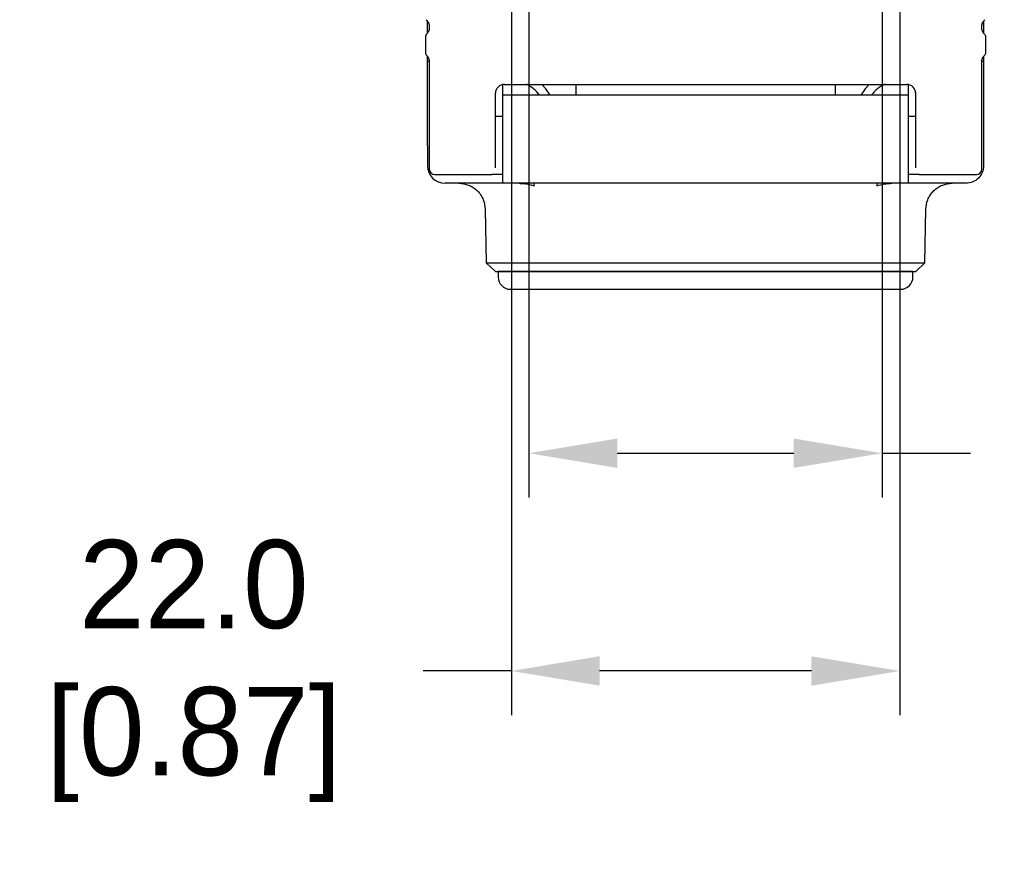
# Model space of a CAD drawing. Header units: inches. Extents: x 0 to 559, y 0 to 432.
# Tile 8 of 15: x 267 to 323, y 71 to 119. Entities that reach past the tile are written whole.
import ezdxf
from ezdxf import colors
from ezdxf.entities.mleader import LeaderData, LeaderLine
from ezdxf.math import Vec2, Vec3

# ---------------------------------------------------------------- set-up
doc = ezdxf.new("R2010")
doc.units = ezdxf.units.IN
doc.header["$LTSCALE"] = 10
doc.header["$MEASUREMENT"] = 0
doc.layers.add('DIMENSIONS', color=140, linetype='Continuous')
doc.dimstyles.get("Standard").update_dxf_attribs({"dimtxt": 5, "dimasz": 5, "dimexe": 2.5, "dimexo": 3.5, "dimgap": 1, "dimtad": 0, "dimtih": 1, "dimtoh": 1, "dimdec": 1, "dimzin": 0, "dimdsep": 46, "dimtxsty": 'Standard', "dimcen": 0, "dimadec": 0, "dimazin": 0, "dimtfac": 1, "dimtdec": 1, "dimtofl": 0, "dimtmove": 0, "dimatfit": 3, "dimfxl": 0, "dimtolj": 1, "dimtzin": 0, "dimarcsym": 0})

# ---------------------------------------------------------------- blocks, each defined once
blk = doc.blocks.new('*D90')
at = {"layer": 'DEFPOINTS', "color": 0}
for p in [(294.82, 157.4), (316.82, 157.4), (294.82, 82.36)]:
    blk.add_point(p, dxfattribs=at)
at = {"layer": 'DIMENSIONS', "color": 0, "lineweight": -2}
for p, q in [((294.82, 153.9), (294.82, 79.86)), ((316.82, 153.9), (316.82, 79.86)), ((294.82, 82.36), (289.82, 82.36)), ((311.82, 82.36), (299.82, 82.36))]:
    blk.add_line(p, q, dxfattribs=at)
at = {"layer": 'DIMENSIONS', "color": 0}
for points in [[(299.82, 83.194), (299.82, 81.527), (294.82, 82.36)], [(311.82, 83.194), (311.82, 81.527), (316.82, 82.36)]]:
    blk.add_solid(points, dxfattribs=at)
at = {"layer": 'DIMENSIONS', "color": 0, "insert": (275.903, 82.36), "char_height": 5, "attachment_point": 5}
blk.add_mtext('\\A1; 22.0\\P [0.87]', dxfattribs=at)
blk = doc.blocks.new('*D92')
at = {"layer": 'DEFPOINTS', "color": 0}
for p in [(295.82, 161.278), (315.82, 161.278), (295.82, 94.695)]:
    blk.add_point(p, dxfattribs=at)
at = {"layer": 'DIMENSIONS', "color": 0, "lineweight": -2}
for p, q in [((295.82, 157.778), (295.82, 92.195)), ((315.82, 157.778), (315.82, 92.195)), ((300.82, 94.695), (310.82, 94.695)), ((315.82, 94.695), (320.82, 94.695))]:
    blk.add_line(p, q, dxfattribs=at)
at = {"layer": 'DIMENSIONS', "color": 0}
for points in [[(300.82, 95.528), (300.82, 93.862), (295.82, 94.695)], [(310.82, 95.528), (310.82, 93.862), (315.82, 94.695)]]:
    blk.add_solid(points, dxfattribs=at)
at = {"layer": 'DIMENSIONS', "color": 0, "insert": (334.736, 94.695), "char_height": 5, "attachment_point": 5}
blk.add_mtext('\\A1; 20.0\\P [0.79]', dxfattribs=at)

msp = doc.modelspace()

# ---------------------------------------------------------------- linework, layer by layer
for p, q in [((289.999, 119.251), (290.023, 119.227)), ((290.07, 118.492), (290.07, 119.17)), ((290.17, 118.873), (290.17, 118.789)), ((321.47, 118.789), (321.47, 118.873)), ((321.57, 119.17), (321.57, 118.492)), ((321.616, 119.227), (321.64, 119.251)), ((289.97, 117.323), (289.97, 118.34)), ((321.67, 118.34), (321.67, 117.323)), ((289.999, 117.252), (290.023, 117.228)), ((290.07, 116.883), (290.07, 117.171)), ((321.57, 117.171), (321.57, 116.883)), ((321.616, 117.228), (321.64, 117.252)), ((290.169, 116.883), (290.07, 116.883)), ((290.07, 113.347), (290.07, 116.883)), ((290.17, 116.875), (290.17, 115.599)), ((321.57, 116.883), (321.47, 116.883)), ((321.47, 115.599), (321.47, 116.875)), ((321.57, 116.883), (321.57, 113.347)), ((290.17, 115.599), (290.17, 112.357)), ((294.32, 115.572), (294.32, 114.982)), ((294.42, 115.582), (317.22, 115.582)), ((298.47, 115.582), (298.47, 114.982)), ((313.17, 115.582), (313.17, 114.982)), ((317.32, 114.982), (317.32, 115.572)), ((321.47, 112.357), (321.47, 115.599)), ((293.92, 112.307), (293.92, 115.082)), ((294.32, 114.982), (294.32, 110.315)), ((317.32, 114.982), (294.32, 114.982)), ((317.32, 110.315), (317.32, 114.982)), ((317.72, 115.144), (317.72, 112.307)), ((293.92, 113.782), (294.32, 113.782)), ((317.32, 113.782), (317.72, 113.782)), ((290.07, 112.132), (290.07, 113.347)), ((290.07, 112.132), (290.07, 110.982)), ((321.57, 112.132), (321.57, 110.982)), ((290.47, 110.482), (293.72, 110.482)), ((294.32, 110.482), (293.72, 110.482)), ((317.92, 110.482), (317.32, 110.482)), ((317.92, 110.482), (321.17, 110.482)), ((294.32, 109.982), (291.07, 109.982)), ((317.32, 109.982), (294.32, 109.982)), ((320.57, 109.982), (317.32, 109.982)), ((293.345, 108.508), (293.398, 105.482)), ((318.241, 105.482), (318.294, 108.508)), ((293.398, 105.482), (305.82, 105.482)), ((293.398, 105.482), (293.916, 104.982)), ((305.82, 105.482), (318.241, 105.482)), ((317.723, 104.982), (318.241, 105.482)), ((294.07, 104.982), (294.07, 104.682)), ((305.82, 104.982), (294.07, 104.982)), ((317.57, 104.982), (305.82, 104.982)), ((317.57, 104.682), (317.57, 104.982))]:
    msp.add_line(p, q)
at = {"flags": 128}
for points in [[(297.013, 114.982), (296.774, 115.341), (296.554, 115.582)], [(315.085, 115.582), (314.865, 115.341), (314.626, 114.982)]]:
    msp.add_lwpolyline(points, dxfattribs=at)
for centre, radius, start, end in [((294.42, 115.082), 0.5, 90, 180), ((294.82, 113.782), 2, 36.8699, 64.9216), ((316.82, 113.782), 2, 114.637, 143.1301), ((317.22, 115.082), 0.5, 0, 90), ((291.07, 110.982), 1, 180, 270), ((290.47, 110.782), 0.3, 180, 270), ((321.17, 110.782), 0.3, 270, 360), ((294.77, 104.682), 0.7, 180, 270), ((316.87, 104.682), 0.7, 270, 0)]:
    msp.add_arc(centre, radius, start, end)
for points, knots in [([(290.023, 119.227), (290.038, 119.21), (290.068, 119.178), (290.105, 119.121), (290.134, 119.062), (290.155, 119), (290.167, 118.937), (290.169, 118.894), (290.17, 118.873)], [0, 0, 0, 0, 0.192116, 0.371999, 0.54098, 0.700662, 0.852941, 1, 1, 1, 1]), ([(321.47, 118.873), (321.47, 118.891), (321.471, 118.927), (321.48, 118.981), (321.495, 119.035), (321.516, 119.087), (321.544, 119.137), (321.577, 119.185), (321.603, 119.213), (321.616, 119.227)], [0, 0, 0, 0, 0.1257953, 0.2551822, 0.3895718, 0.5302242, 0.6782401, 0.8345645, 1, 1, 1, 1]), ([(289.999, 118.411), (289.99, 118.401), (289.974, 118.383), (289.971, 118.354), (289.97, 118.34)], [0, 0, 0, 0, 0.527915, 1, 1, 1, 1]), ([(290.17, 118.789), (290.169, 118.771), (290.168, 118.735), (290.159, 118.681), (290.144, 118.627), (290.123, 118.575), (290.095, 118.525), (290.062, 118.477), (290.036, 118.45), (289.999, 118.411)], [0, 0, 0, 0, 0.1257953, 0.2551822, 0.3895718, 0.5302242, 0.6782401, 0.8345645, 1, 1, 1, 1]), ([(321.616, 118.435), (321.601, 118.452), (321.571, 118.484), (321.534, 118.541), (321.505, 118.6), (321.484, 118.662), (321.472, 118.726), (321.47, 118.768), (321.47, 118.789)], [0, 0, 0, 0, 0.192116, 0.371999, 0.54098, 0.700662, 0.852941, 1, 1, 1, 1]), ([(321.616, 118.435), (321.649, 118.401), (321.665, 118.383), (321.668, 118.354), (321.67, 118.34)], [0, 0, 0, 0, 0.5279151, 1, 1, 1, 1]), ([(289.97, 117.323), (289.97, 117.314), (289.972, 117.296), (289.982, 117.271), (289.993, 117.259), (289.999, 117.252)], [0, 0, 0, 0, 0.314943, 0.636771, 1, 1, 1, 1]), ([(290.023, 117.228), (290.038, 117.212), (290.068, 117.18), (290.105, 117.123), (290.134, 117.063), (290.155, 117.001), (290.167, 116.938), (290.169, 116.896), (290.17, 116.875)], [0, 0, 0, 0, 0.192116, 0.371999, 0.54098, 0.700662, 0.852941, 1, 1, 1, 1]), ([(321.47, 116.875), (321.47, 116.893), (321.471, 116.929), (321.48, 116.983), (321.495, 117.036), (321.516, 117.089), (321.544, 117.139), (321.577, 117.187), (321.603, 117.214), (321.616, 117.228)], [0, 0, 0, 0, 0.125795, 0.255182, 0.389572, 0.530224, 0.67824, 0.834564, 1, 1, 1, 1]), ([(321.67, 117.323), (321.669, 117.314), (321.667, 117.296), (321.657, 117.271), (321.646, 117.259), (321.64, 117.252)], [0, 0, 0, 0, 0.3149435, 0.6367708, 1, 1, 1, 1]), ([(321.57, 113.347), (321.57, 113.301), (321.57, 113.208), (321.57, 113.064), (321.57, 112.915), (321.57, 112.711), (321.57, 112.45), (321.57, 112.238), (321.57, 112.132)], [0, 0, 0, 0, 0.124845, 0.249448, 0.374363, 0.500135, 0.750479, 1, 1, 1, 1]), ([(290.17, 112.357), (290.17, 112.31), (290.17, 112.217), (290.17, 112.084), (290.17, 111.955), (290.17, 111.832), (290.17, 111.651), (290.17, 111.43), (290.17, 111.196), (290.17, 111.01), (290.17, 110.892), (290.17, 110.824), (290.17, 110.788), (290.17, 110.784), (290.17, 110.782)], [0, 0, 0, 0, 0.0493, 0.098392, 0.147408, 0.196477, 0.245731, 0.372796, 0.500023, 0.627088, 0.754316, 0.836208, 0.917901, 1, 1, 1, 1]), ([(293.92, 110.854), (293.92, 110.873), (293.92, 110.911), (293.92, 110.979), (293.92, 111.053), (293.92, 111.136), (293.92, 111.226), (293.92, 111.324), (293.92, 111.454), (293.92, 111.621), (293.92, 111.833), (293.92, 112.06), (293.92, 112.224), (293.92, 112.307)], [0, 0, 0, 0, 0.073096, 0.145667, 0.21791, 0.290025, 0.36221, 0.434668, 0.507594, 0.631058, 0.75363, 0.876286, 1, 1, 1, 1]), ([(317.72, 112.307), (317.72, 112.259), (317.72, 112.165), (317.72, 112.029), (317.72, 111.898), (317.72, 111.773), (317.72, 111.653), (317.72, 111.538), (317.72, 111.401), (317.72, 111.248), (317.72, 111.091), (317.72, 110.957), (317.72, 110.888), (317.72, 110.854)], [0, 0, 0, 0, 0.070873, 0.141267, 0.21136, 0.281336, 0.351375, 0.421661, 0.492374, 0.619681, 0.746008, 0.872424, 1, 1, 1, 1]), ([(321.47, 110.782), (321.47, 110.783), (321.47, 110.784), (321.47, 110.797), (321.47, 110.818), (321.47, 110.847), (321.47, 110.904), (321.47, 111.01), (321.47, 111.196), (321.47, 111.429), (321.47, 111.675), (321.47, 111.912), (321.47, 112.126), (321.47, 112.28), (321.47, 112.357)], [0, 0, 0, 0, 0.0493, 0.098392, 0.147408, 0.196477, 0.245731, 0.372796, 0.500023, 0.627088, 0.754316, 0.836208, 0.917901, 1, 1, 1, 1]), ([(321.57, 110.982), (321.57, 110.72), (321.462, 110.46), (321.092, 110.09), (320.831, 109.982), (320.57, 109.982)], [0, 0, 0, 0, 0.5, 0.5, 1, 1, 1, 1]), ([(291.848, 109.982), (292.035, 109.962), (292.321, 109.932), (292.667, 109.749), (292.905, 109.559), (293.098, 109.324), (293.287, 108.981), (293.322, 108.694), (293.345, 108.508)], [0, 0, 0, 0, 0.240026, 0.368822, 0.500218, 0.631586, 0.7603, 1, 1, 1, 1]), ([(294.32, 110.315), (294.32, 110.218), (294.32, 110.133), (294.32, 110.014), (294.32, 109.982), (294.32, 109.982)], [0, 0, 0, 0, 0.5, 0.5, 1, 1, 1, 1]), ([(295.258, 109.982), (295.302, 109.981), (295.395, 109.98), (295.541, 109.968), (295.696, 109.947), (295.893, 109.908), (296.032, 109.863), (296.12, 109.835)], [0, 0, 0, 0, 0.151535, 0.317944, 0.499326, 0.687413, 1, 1, 1, 1]), ([(296.12, 109.835), (296.119, 109.85), (296.119, 109.878), (296.119, 109.909), (296.119, 109.93), (296.12, 109.954), (296.119, 109.977), (296.119, 109.98), (296.12, 109.982)], [0, 0, 0, 0, 0.163553, 0.301233, 0.413302, 0.500051, 0.765547, 1, 1, 1, 1]), ([(315.52, 109.982), (315.52, 109.981), (315.52, 109.98), (315.52, 109.968), (315.519, 109.945), (315.52, 109.906), (315.52, 109.862), (315.52, 109.835)], [0, 0, 0, 0, 0.152888, 0.319532, 0.500041, 0.698824, 1, 1, 1, 1]), ([(317.32, 109.982), (317.32, 109.982), (317.32, 110.014), (317.32, 110.133), (317.32, 110.218), (317.32, 110.315)], [0, 0, 0, 0, 0.5, 0.5, 1, 1, 1, 1]), ([(318.294, 108.508), (318.317, 108.694), (318.352, 108.981), (318.541, 109.324), (318.734, 109.559), (318.972, 109.749), (319.318, 109.932), (319.604, 109.962), (319.791, 109.982)], [0, 0, 0, 0, 0.2397, 0.368414, 0.499782, 0.631178, 0.759974, 1, 1, 1, 1]), ([(293.916, 104.982), (293.916, 104.982), (294.226, 104.982), (295.418, 104.982), (296.3, 104.982), (298.504, 104.982), (299.825, 104.982), (302.704, 104.982), (304.261, 104.982), (305.82, 104.982)], [0, 0, 0, 0, 0.25, 0.25, 0.5, 0.5, 0.75, 0.75, 1, 1, 1, 1]), ([(305.82, 104.982), (307.378, 104.982), (308.935, 104.982), (311.814, 104.982), (313.135, 104.982), (315.339, 104.982), (316.221, 104.982), (317.413, 104.982), (317.723, 104.982), (317.723, 104.982)], [0, 0, 0, 0, 0.25, 0.25, 0.5, 0.5, 0.75, 0.75, 1, 1, 1, 1]), ([(294.77, 103.982), (294.77, 103.982), (294.772, 103.982), (294.788, 103.982), (294.814, 103.982), (294.85, 103.982), (294.896, 103.982), (294.993, 103.982), (295.183, 103.982), (295.534, 103.982), (295.991, 103.982), (296.75, 103.982), (297.95, 103.982), (299.428, 103.982), (300.728, 103.982), (301.731, 103.982), (302.761, 103.982), (303.677, 103.982), (304.474, 103.982), (305.145, 103.982), (305.595, 103.982), (305.82, 103.982)], [0, 0, 0, 0, 0.01945, 0.038866, 0.058268, 0.077673, 0.0971, 0.116567, 0.178315, 0.240094, 0.304416, 0.368769, 0.500007, 0.631244, 0.695567, 0.75992, 0.821668, 0.883447, 0.922302, 0.961104, 1, 1, 1, 1]), ([(305.82, 103.982), (305.932, 103.982), (306.157, 103.982), (306.494, 103.982), (306.829, 103.982), (307.164, 103.982), (307.498, 103.982), (308.072, 103.982), (308.878, 103.982), (309.907, 103.982), (310.911, 103.982), (312.211, 103.982), (313.689, 103.982), (314.889, 103.982), (315.648, 103.982), (316.105, 103.982), (316.456, 103.982), (316.672, 103.982), (316.794, 103.982), (316.858, 103.982), (316.866, 103.982), (316.87, 103.982)], [0, 0, 0, 0, 0.019462, 0.038886, 0.058291, 0.077694, 0.097113, 0.116567, 0.178315, 0.240094, 0.304416, 0.368769, 0.500007, 0.631244, 0.695567, 0.75992, 0.821668, 0.883447, 0.922308, 0.961111, 1, 1, 1, 1])]:
    msp.add_open_spline(points, degree=3, knots=knots)
msp.add_open_spline([(315.52, 109.835), (315.797, 109.934), (316.087, 109.982), (316.381, 109.982)], degree=3)

# ---------------------------------------------------------------- dimensions: what is measured, and where the dimension line sits
at = {"layer": 'DIMENSIONS'}
for base, p1, p2, picture, middle in [((295.82, 94.695), (315.82, 161.278), (295.82, 161.278), '*D92', (334.736, 94.695)), ((294.82, 82.36), (316.82, 157.4), (294.82, 157.4), '*D90', (275.903, 82.36))]:
    dim = msp.add_linear_dim(base=base, p1=p1, p2=p2, text=' <>', dimstyle='Standard', override={"dimpost": '\\X'}, dxfattribs=at)
    dim.commit()
    dim.dimension.update_dxf_attribs({"geometry": picture, "text_midpoint": middle, "dimtype": 160})

# ---------------------------------------------------------------- leaders
ml = msp.add_multileader_mtext('Standard', dxfattribs=at)
ml.set_content('MOUNTING HOLES', color=256)
ml.set_leader_properties()
ml.build(insert=Vec2(0, 0))
ml.multileader.update_dxf_attribs({"text_left_attachment_type": 2, "text_right_attachment_type": 2, "dogleg_length": 4, "arrow_head_size": 5})
ctx = ml.context
ctx.base_point, ctx.char_height, ctx.arrow_head_size, ctx.landing_gap_size, ctx.plane_origin = Vec3(341.939, 123.616), 5, 5, 3, Vec3(318.53, 159.12)
ctx.left_attachment, ctx.right_attachment = 2, 2
notes = []
notes.append((ctx, [(0, (1, 1, 0), (337.939, 123.616), (1, 0), 4, [(0, [(318.53, 159.12)], 0, [])])]))
ctx.mtext.insert, ctx.mtext.flow_direction = Vec3(344.939, 126.116), 5
for ctx, leaders in notes:
    for number, flags, end, landing, length, lines in leaders:
        leader = LeaderData()
        leader.index, (leader.has_last_leader_line, leader.has_dogleg_vector, leader.attachment_direction) = number, flags
        leader.last_leader_point, leader.dogleg_vector, leader.dogleg_length = Vec3(end), Vec3(landing), length
        for number, points, colour, breaks in lines:
            line = LeaderLine()
            line.index, line.vertices, line.color, line.breaks = number, Vec3.list(points), colors.encode_raw_color(colour), breaks
            leader.lines.append(line)
        ctx.leaders.append(leader)

doc.saveas('drawing.dxf')
